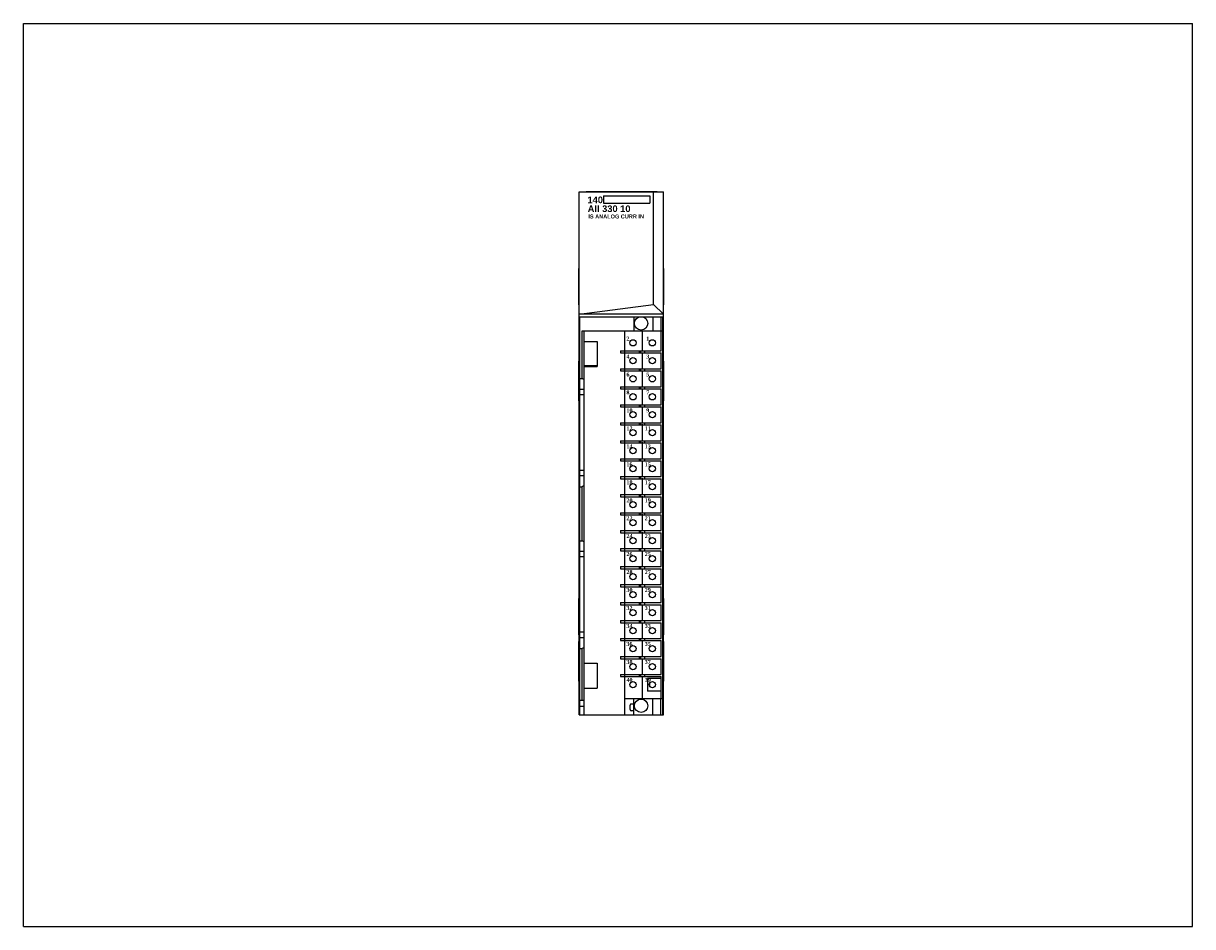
# Model space of a CAD drawing. Extents: x 0 to 22, y 0 to 27.4.
import ezdxf

# ---------------------------------------------------------------- set-up
doc = ezdxf.new("R2010")
doc.units = 0
doc.header["$LTSCALE"] = 1.21
doc.header["$MEASUREMENT"] = 0
doc.layers.get('0').update_dxf_attribs({"linetype": 'CONTINUOUS'})

msp = doc.modelspace()

# ---------------------------------------------------------------- linework, layer by layer
for p, q in [((0, 0), (0, 17)), ((0, 17), (22, 17)), ((22, 0), (22, 17)), ((10.458, 3.989), (10.458, 13.832)), ((10.458, 13.832), (12.046, 13.832)), ((10.588, 13.832), (10.588, 13.837)), ((10.588, 13.837), (11.927, 13.837)), ((10.917, 13.753), (10.917, 13.618)), ((10.917, 13.753), (11.786, 13.753)), ((11.786, 13.753), (11.786, 13.617)), ((11.859, 11.711), (11.859, 13.832)), ((11.927, 13.832), (11.927, 13.837)), ((12.046, 3.989), (12.046, 13.832)), ((10.917, 13.617), (11.786, 13.617)), ((10.452, 11.7), (10.452, 12.389)), ((10.458, 12.389), (10.452, 12.389)), ((12.046, 12.389), (12.052, 12.389)), ((12.052, 11.7), (12.052, 12.389)), ((10.458, 11.7), (10.452, 11.7)), ((10.458, 11.524), (11.859, 11.711)), ((11.859, 11.711), (12.046, 11.524)), ((12.046, 11.7), (12.052, 11.7)), ((12.046, 11.524), (10.458, 11.524)), ((10.472, 3.989), (10.472, 11.479)), ((10.472, 11.479), (11.616, 11.479)), ((11.486, 11.479), (11.486, 11.212)), ((11.63, 11.479), (12.041, 11.479)), ((11.845, 11.479), (11.845, 11.212)), ((11.994, 11.479), (11.994, 11.212)), ((12.033, 11.212), (12.033, 11.479)), ((12.042, 11.459), (12.041, 11.479)), ((12.042, 3.989), (12.042, 11.459)), ((11.647, 10.847), (11.647, 11.221)), ((10.512, 10.315), (10.512, 11.212)), ((10.512, 11.212), (12.033, 11.212)), ((10.551, 3.989), (10.551, 11.212)), ((10.551, 11.015), (10.797, 11.015)), ((10.797, 11.015), (10.797, 10.543)), ((11.317, 10.839), (11.317, 11.212)), ((12.002, 10.839), (12.002, 11.212)), ((12.034, 4.291), (12.034, 11.212)), ((11.235, 10.839), (11.235, 10.799)), ((11.235, 10.839), (12.002, 10.839)), ((11.235, 10.799), (12.002, 10.799)), ((11.313, 10.839), (11.313, 10.799)), ((11.317, 10.5), (11.317, 10.799)), ((11.589, 10.839), (11.589, 10.799)), ((11.609, 10.839), (11.609, 10.799)), ((11.647, 10.509), (11.647, 10.808)), ((11.687, 10.839), (11.687, 10.799)), ((12.002, 10.5), (12.002, 10.799)), ((10.451, 9.895), (10.451, 10.645)), ((10.451, 10.645), (10.458, 10.645)), ((10.456, 9.895), (10.456, 10.645)), ((12.046, 10.645), (12.051, 10.645)), ((12.051, 9.895), (12.051, 10.645)), ((10.451, 10.52), (10.456, 10.52)), ((10.787, 10.552), (10.551, 10.552)), ((10.551, 10.543), (10.797, 10.543)), ((10.787, 10.552), (10.787, 10.543)), ((11.235, 10.5), (11.235, 10.461)), ((11.235, 10.5), (12.002, 10.5)), ((11.235, 10.461), (12.002, 10.461)), ((11.313, 10.5), (11.313, 10.461)), ((11.317, 10.161), (11.317, 10.461)), ((11.589, 10.5), (11.589, 10.461)), ((11.609, 10.5), (11.609, 10.461)), ((11.647, 10.17), (11.647, 10.469)), ((11.687, 10.5), (11.687, 10.461)), ((12.002, 10.161), (12.002, 10.461)), ((12.046, 10.52), (12.051, 10.52)), ((10.472, 10.315), (10.512, 10.315)), ((10.551, 10.293), (10.512, 10.315)), ((11.235, 10.161), (11.235, 10.122)), ((11.235, 10.161), (12.002, 10.161)), ((11.235, 10.122), (12.002, 10.122)), ((11.313, 10.161), (11.313, 10.122)), ((11.317, 9.823), (11.317, 10.122)), ((11.589, 10.161), (11.589, 10.122)), ((11.609, 10.161), (11.609, 10.122)), ((11.647, 9.832), (11.647, 10.131)), ((11.687, 10.161), (11.687, 10.122)), ((12.002, 9.823), (12.002, 10.122)), ((10.451, 10.02), (10.456, 10.02)), ((10.551, 10.111), (10.472, 10.111)), ((10.551, 10.009), (10.472, 10.009)), ((12.046, 10.02), (12.051, 10.02)), ((10.451, 9.895), (10.458, 9.895)), ((11.235, 9.823), (11.235, 9.783)), ((11.235, 9.823), (12.002, 9.823)), ((11.235, 9.783), (12.002, 9.783)), ((11.313, 9.823), (11.313, 9.783)), ((11.317, 9.484), (11.317, 9.783)), ((11.589, 9.823), (11.589, 9.783)), ((11.609, 9.823), (11.609, 9.783)), ((11.647, 9.493), (11.647, 9.792)), ((11.687, 9.823), (11.687, 9.783)), ((12.002, 9.484), (12.002, 9.783)), ((12.051, 9.895), (12.046, 9.895)), ((11.235, 9.484), (11.235, 9.445)), ((11.235, 9.484), (12.002, 9.484)), ((11.313, 9.484), (11.313, 9.445)), ((11.589, 9.484), (11.589, 9.445)), ((11.609, 9.484), (11.609, 9.445)), ((11.687, 9.484), (11.687, 9.445)), ((11.235, 9.445), (12.002, 9.445)), ((11.317, 9.146), (11.317, 9.445)), ((11.647, 9.154), (11.647, 9.454)), ((12.002, 9.146), (12.002, 9.445)), ((11.235, 9.146), (11.235, 9.106)), ((11.235, 9.146), (12.002, 9.146)), ((11.235, 9.106), (12.002, 9.106)), ((11.313, 9.146), (11.313, 9.106)), ((11.317, 8.807), (11.317, 9.106)), ((11.589, 9.146), (11.589, 9.106)), ((11.609, 9.146), (11.609, 9.106)), ((11.647, 8.816), (11.647, 9.115)), ((11.687, 9.146), (11.687, 9.106)), ((12.002, 8.807), (12.002, 9.106)), ((11.235, 8.807), (11.235, 8.768)), ((11.235, 8.807), (12.002, 8.807)), ((11.313, 8.807), (11.313, 8.768)), ((11.589, 8.807), (11.589, 8.768)), ((11.609, 8.807), (11.609, 8.768)), ((11.687, 8.807), (11.687, 8.768)), ((10.551, 8.586), (10.472, 8.586)), ((11.235, 8.768), (12.002, 8.768)), ((11.317, 8.469), (11.317, 8.768)), ((11.647, 8.477), (11.647, 8.776)), ((12.002, 8.469), (12.002, 8.768)), ((10.551, 8.484), (10.472, 8.484)), ((11.235, 8.469), (12.002, 8.469)), ((11.235, 8.469), (11.235, 8.429)), ((11.235, 8.429), (12.002, 8.429)), ((11.313, 8.469), (11.313, 8.429)), ((11.317, 8.13), (11.317, 8.429)), ((11.589, 8.469), (11.589, 8.429)), ((11.609, 8.469), (11.609, 8.429)), ((11.647, 8.139), (11.647, 8.438)), ((11.687, 8.469), (11.687, 8.429)), ((12.002, 8.13), (12.002, 8.429)), ((10.472, 8.28), (10.512, 8.28)), ((10.551, 8.302), (10.512, 8.28)), ((10.512, 7.264), (10.512, 8.28)), ((11.235, 8.13), (12.002, 8.13)), ((11.235, 8.13), (11.235, 8.091)), ((11.235, 8.091), (12.002, 8.091)), ((11.313, 8.13), (11.313, 8.091)), ((11.317, 7.791), (11.317, 8.091)), ((11.589, 8.13), (11.589, 8.091)), ((11.609, 8.13), (11.609, 8.091)), ((11.647, 7.8), (11.647, 8.099)), ((11.687, 8.13), (11.687, 8.091)), ((12.002, 7.791), (12.002, 8.091)), ((11.235, 7.791), (12.002, 7.791)), ((11.235, 7.791), (11.235, 7.752)), ((11.235, 7.752), (12.002, 7.752)), ((11.313, 7.791), (11.313, 7.752)), ((11.317, 7.453), (11.317, 7.752)), ((11.589, 7.791), (11.589, 7.752)), ((11.609, 7.791), (11.609, 7.752)), ((11.647, 7.462), (11.647, 7.761)), ((11.687, 7.791), (11.687, 7.752)), ((12.002, 7.453), (12.002, 7.752)), ((10.472, 7.264), (10.512, 7.264)), ((10.551, 7.241), (10.512, 7.264)), ((11.235, 7.453), (12.002, 7.453)), ((11.235, 7.453), (11.235, 7.413)), ((11.235, 7.413), (12.002, 7.413)), ((11.313, 7.453), (11.313, 7.413)), ((11.317, 7.114), (11.317, 7.413)), ((11.589, 7.453), (11.589, 7.413)), ((11.609, 7.453), (11.609, 7.413)), ((11.647, 7.123), (11.647, 7.422)), ((11.687, 7.453), (11.687, 7.413)), ((12.002, 7.114), (12.002, 7.413)), ((10.551, 7.059), (10.472, 7.059)), ((11.235, 7.114), (12.002, 7.114)), ((11.235, 7.114), (11.235, 7.075)), ((11.235, 7.075), (12.002, 7.075)), ((11.313, 7.114), (11.313, 7.075)), ((11.317, 6.776), (11.317, 7.075)), ((11.589, 7.114), (11.589, 7.075)), ((11.609, 7.114), (11.609, 7.075)), ((11.647, 6.767), (11.647, 7.066)), ((11.687, 7.114), (11.687, 7.075)), ((12.002, 6.776), (12.002, 7.075)), ((10.551, 6.957), (10.472, 6.957)), ((11.235, 6.776), (12.002, 6.776)), ((11.235, 6.776), (11.235, 6.736)), ((11.235, 6.736), (12.002, 6.736)), ((11.313, 6.776), (11.313, 6.736)), ((11.317, 6.437), (11.317, 6.736)), ((11.589, 6.776), (11.589, 6.736)), ((11.609, 6.776), (11.609, 6.736)), ((11.647, 6.428), (11.647, 6.727)), ((11.687, 6.776), (11.687, 6.736)), ((12.002, 6.437), (12.002, 6.736)), ((11.235, 6.437), (12.002, 6.437)), ((11.235, 6.437), (11.235, 6.398)), ((11.235, 6.398), (12.002, 6.398)), ((11.313, 6.437), (11.313, 6.398)), ((11.317, 6.098), (11.317, 6.398)), ((11.589, 6.437), (11.589, 6.398)), ((11.609, 6.437), (11.609, 6.398)), ((11.647, 6.09), (11.647, 6.389)), ((11.687, 6.437), (11.687, 6.398)), ((12.002, 6.098), (12.002, 6.398)), ((10.458, 6.178), (10.452, 6.178)), ((10.452, 5.489), (10.452, 6.178)), ((12.046, 6.178), (12.052, 6.178)), ((12.052, 5.489), (12.052, 6.178)), ((11.235, 6.098), (12.002, 6.098)), ((11.235, 6.098), (11.235, 6.059)), ((11.235, 6.059), (12.002, 6.059)), ((11.313, 6.098), (11.313, 6.059)), ((11.317, 5.76), (11.317, 6.059)), ((11.589, 6.098), (11.589, 6.059)), ((11.609, 6.098), (11.609, 6.059)), ((11.647, 5.751), (11.647, 6.05)), ((11.687, 6.098), (11.687, 6.059)), ((12.002, 5.76), (12.002, 6.059)), ((11.235, 5.76), (12.002, 5.76)), ((11.235, 5.76), (11.235, 5.72)), ((11.235, 5.72), (12.002, 5.72)), ((11.313, 5.76), (11.313, 5.72)), ((11.317, 5.421), (11.317, 5.72)), ((11.589, 5.76), (11.589, 5.72)), ((11.609, 5.76), (11.609, 5.72)), ((11.687, 5.76), (11.687, 5.72)), ((12.002, 5.421), (12.002, 5.72)), ((10.551, 5.539), (10.472, 5.539)), ((11.647, 5.413), (11.647, 5.712)), ((10.451, 5.369), (10.458, 5.369)), ((10.451, 4.619), (10.451, 5.369)), ((10.458, 5.489), (10.452, 5.489)), ((10.456, 4.619), (10.456, 5.369)), ((10.551, 5.437), (10.472, 5.437)), ((11.235, 5.421), (12.002, 5.421)), ((11.235, 5.421), (11.235, 5.382)), ((11.235, 5.382), (12.002, 5.382)), ((11.313, 5.421), (11.313, 5.382)), ((11.317, 5.083), (11.317, 5.382)), ((11.589, 5.421), (11.589, 5.382)), ((11.609, 5.421), (11.609, 5.382)), ((11.647, 5.074), (11.647, 5.373)), ((11.687, 5.421), (11.687, 5.382)), ((12.002, 5.083), (12.002, 5.382)), ((12.046, 5.489), (12.052, 5.489)), ((12.046, 5.369), (12.051, 5.369)), ((12.051, 4.619), (12.051, 5.369)), ((10.451, 5.244), (10.456, 5.244)), ((10.472, 5.232), (10.512, 5.232)), ((10.551, 5.255), (10.512, 5.232)), ((10.512, 4.265), (10.512, 5.232)), ((11.235, 5.083), (12.002, 5.083)), ((11.235, 5.083), (11.235, 5.043)), ((11.313, 5.083), (11.313, 5.043)), ((11.589, 5.083), (11.589, 5.043)), ((11.609, 5.083), (11.609, 5.043)), ((11.687, 5.083), (11.687, 5.043)), ((12.046, 5.244), (12.051, 5.244)), ((10.551, 4.961), (10.797, 4.961)), ((10.797, 4.961), (10.797, 4.488)), ((11.235, 5.043), (12.002, 5.043)), ((11.317, 4.744), (11.317, 5.043)), ((11.647, 4.735), (11.647, 5.035)), ((12.002, 4.744), (12.002, 5.043)), ((10.451, 4.744), (10.456, 4.744)), ((11.235, 4.744), (12.002, 4.744)), ((11.235, 4.744), (11.235, 4.705)), ((11.235, 4.705), (12.002, 4.705)), ((11.313, 4.744), (11.313, 4.705)), ((11.317, 3.989), (11.317, 4.705)), ((11.589, 4.744), (11.589, 4.705)), ((11.609, 4.744), (11.609, 4.705)), ((11.647, 4.283), (11.647, 4.696)), ((11.687, 4.744), (11.687, 4.705)), ((12.002, 4.673), (11.741, 4.673)), ((11.741, 4.673), (11.741, 4.433)), ((12.002, 4.291), (12.002, 4.705)), ((12.046, 4.744), (12.051, 4.744)), ((10.451, 4.619), (10.458, 4.619)), ((10.551, 4.488), (10.797, 4.488)), ((12.002, 4.433), (11.741, 4.433)), ((12.051, 4.619), (12.046, 4.619)), ((10.472, 4.265), (10.551, 4.265)), ((11.317, 4.291), (12.034, 4.291)), ((11.486, 4.189), (11.437, 4.189)), ((11.486, 3.989), (11.486, 4.291)), ((11.845, 3.989), (11.845, 4.291)), ((11.994, 3.989), (11.994, 4.291)), ((12.033, 3.989), (12.033, 4.291)), ((10.458, 3.989), (12.046, 3.989)), ((10.551, 4.146), (10.472, 4.146)), ((11.417, 4.084), (11.417, 4.17)), ((11.486, 4.064), (11.437, 4.064)), ((0, 0), (22, 0))]:
    msp.add_line(p, q)
for centre, radius in [((11.623, 11.354), 0.125), ((11.47, 10.988), 0.0591), ((11.835, 10.988), 0.0591), ((11.47, 10.65), 0.0591), ((11.835, 10.65), 0.0591), ((11.47, 10.311), 0.0591), ((11.835, 10.311), 0.0591), ((11.47, 9.972), 0.0591), ((11.835, 9.972), 0.0591), ((11.47, 9.634), 0.0591), ((11.835, 9.634), 0.0591), ((11.47, 9.295), 0.0591), ((11.835, 9.295), 0.0591), ((11.47, 8.957), 0.0591), ((11.835, 8.957), 0.0591), ((11.47, 8.618), 0.0591), ((11.835, 8.618), 0.0591), ((11.47, 8.28), 0.0591), ((11.835, 8.28), 0.0591), ((11.47, 7.941), 0.0591), ((11.835, 7.941), 0.0591), ((11.47, 7.602), 0.0591), ((11.835, 7.602), 0.0591), ((11.47, 7.264), 0.0591), ((11.835, 7.264), 0.0591), ((11.47, 6.925), 0.0591), ((11.835, 6.925), 0.0591), ((11.47, 6.587), 0.0591), ((11.835, 6.587), 0.0591), ((11.47, 6.248), 0.0591), ((11.835, 6.248), 0.0591), ((11.47, 5.909), 0.0591), ((11.835, 5.909), 0.0591), ((11.47, 5.571), 0.0591), ((11.835, 5.571), 0.0591), ((11.47, 5.232), 0.0591), ((11.835, 5.232), 0.0591), ((11.47, 4.894), 0.0591), ((11.835, 4.894), 0.0591), ((11.47, 4.555), 0.0591), ((11.835, 4.555), 0.0591), ((11.623, 4.157), 0.125)]:
    msp.add_circle(centre, radius)
for centre, radius, start, end in [((11.847, 4.555), 0.0689, 146.4876, 214.153), ((11.437, 4.17), 0.0197, 90, 180), ((11.252, 4.246), 0.185, 333.0613, 341.0926), ((11.437, 4.084), 0.0197, 180, 270)]:
    msp.add_arc(centre, radius, start, end)

# ---------------------------------------------------------------- texts
at = {"attachment_point": 1}
for s, insert, char_height, width in [('\\fArial|b1|i0|c0|p34;140', (10.614, 13.741), 0.125, 0.28225), ('{\\fArial|b1|i0|c0|p34;AII 330 10}', (10.618, 13.574), 0.125, 1.125), ('{\\fArial|b1|i0|c0|p34;IS ANALOG CURR IN}', (10.63, 13.403), 0.075, 1.0522)]:
    msp.add_mtext(s, dxfattribs=dict(at, insert=insert, char_height=char_height, width=width))
at = {"insert": (11.347, 11.105), "char_height": 0.075, "width": 0.6271, "attachment_point": 1, "line_spacing_factor": 2.704}
msp.add_mtext('{\\fTimes New Roman|b1|i0|c0|p18;2           1\\P4           3\\P6           5\\P8           7\\P10         9\\P12        11\\P14        13\\P16        15\\P18        17\\P20        19\\P22        21\\P24        23\\P26        25\\P28        27\\P30        29\\P32        31\\P34        33\\P36        35\\P38        37\\P40        39}', dxfattribs=at)

doc.saveas('drawing.dxf')
